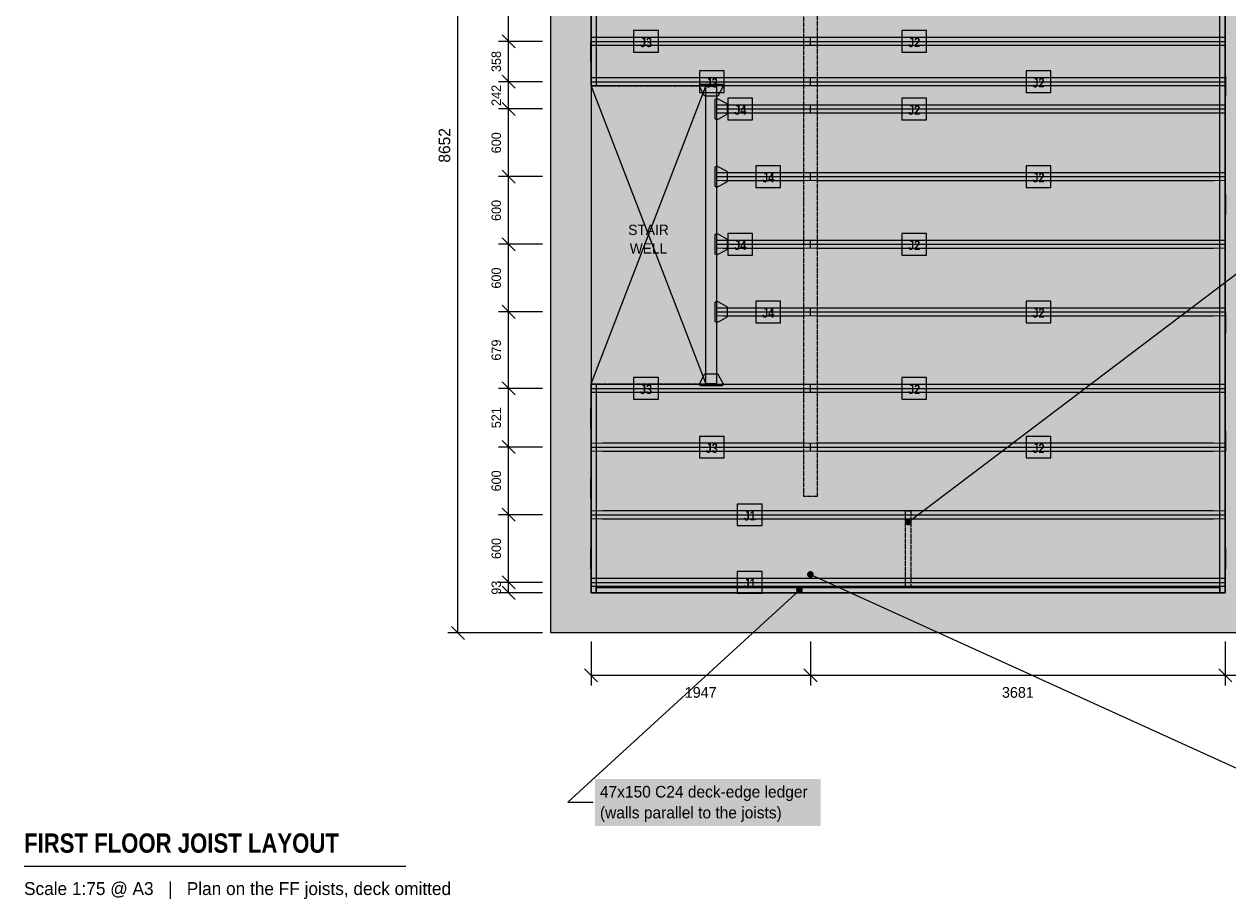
# Model space of a CAD drawing. Header units: millimetres. Extents: x -4674 to 14541, y -2369 to 10206.
# Tile 1 of 3: x -4674 to 6007, y -2369 to 5402. Entities that reach past the tile are written whole.
import ezdxf
from ezdxf.enums import TextEntityAlignment as Align

# ---------------------------------------------------------------- set-up
doc = ezdxf.new("R2010")
doc.units = ezdxf.units.MM
doc.linetypes.add('DASHED', pattern=[1.524, 1.27, -0.254])
for name, color, linetype in [('FILL-C_595961', 7, 'Continuous'), ('FILL-C_735940', 7, 'Continuous'), ('FILL-C_B27326', 7, 'Continuous'), ('FILL-EPS', 7, 'Continuous'), ('FILL-LIGHT', 7, 'Continuous'), ('FILL-RED', 7, 'Continuous'), ('FILL-TIMBER', 7, 'Continuous'), ('FILL-WHITE', 7, 'Continuous'), ('LINE-C_735940', 7, 'Continuous'), ('LINE-C_735940-DASH', 7, 'DASHED'), ('LINE-C_B27326', 7, 'Continuous'), ('LINE-GREY', 7, 'Continuous'), ('LINE-INK', 7, 'Continuous'), ('LINE-RED', 7, 'Continuous'), ('LINE-RED-DASH', 7, 'DASHED'), ('LINE-STEEL_GREY', 7, 'Continuous'), ('LINE-STEEL_GREY-DASH', 7, 'DASHED'), ('LINE-TLS_BLUE', 7, 'Continuous'), ('TEXT-C_B27326', 7, 'Continuous'), ('TEXT-INK', 7, 'Continuous'), ('TEXT-STEEL_GREY', 7, 'Continuous'), ('TEXT-TLS_BLUE', 7, 'Continuous')]:
    doc.layers.add(name, color=color, linetype=linetype)
doc.styles.add('OpenSansCondensed-Bold', font='OpenSansCondensed-Bold.ttf')

msp = doc.modelspace()

# ---------------------------------------------------------------- hatches: boundary and pattern name
at = {"layer": 'FILL-C_595961', "true_color": 0x595961}
h = msp.add_hatch(color=251, dxfattribs=at)
h.dxf.hatch_style = 1
h.paths.add_polyline_path([(1374, 4762), (1373, 4762), (1371, 4762), (1370, 4763), (1368, 4763), (1367, 4764), (1366, 4765), (1364, 4765), (1363, 4766), (1362, 4767), (1362, 4769), (1361, 4770), (1321, 4845), (1320, 4846), (1320, 4848), (1319, 4849), (1319, 4851), (1319, 4852), (1319, 4854), (1319, 4855), (1319, 4857), (1320, 4858), (1320, 4860), (1321, 4861), (1322, 4862), (1322, 4864), (1323, 4865), (1324, 4866), (1326, 4866), (1327, 4867), (1328, 4868), (1330, 4868), (1331, 4869), (1333, 4869), (1334, 4869), (1512, 4869), (1513, 4869), (1515, 4869), (1516, 4868), (1518, 4868), (1519, 4867), (1520, 4866), (1522, 4866), (1523, 4865), (1524, 4864), (1524, 4862), (1525, 4861), (1526, 4860), (1526, 4858), (1527, 4857), (1527, 4855), (1527, 4854), (1527, 4852), (1527, 4851), (1527, 4849), (1526, 4848), (1526, 4846), (1525, 4845), (1485, 4770), (1484, 4769), (1484, 4767), (1483, 4766), (1482, 4765), (1480, 4765), (1479, 4764), (1478, 4763), (1476, 4763), (1475, 4762), (1473, 4762), (1472, 4762)])
h = msp.add_hatch(color=251, dxfattribs=at)
h.dxf.hatch_style = 1
h.paths.add_polyline_path([(1471, 4556), (1470, 4556), (1468, 4556), (1467, 4556), (1465, 4557), (1464, 4557), (1463, 4558), (1461, 4559), (1460, 4560), (1459, 4561), (1459, 4562), (1458, 4564), (1457, 4565), (1457, 4566), (1456, 4568), (1456, 4569), (1456, 4571), (1456, 4727), (1456, 4728), (1456, 4730), (1457, 4731), (1457, 4732), (1458, 4734), (1459, 4735), (1459, 4736), (1460, 4737), (1461, 4738), (1463, 4739), (1464, 4740), (1465, 4740), (1467, 4741), (1468, 4741), (1470, 4742), (1471, 4742), (1473, 4742), (1474, 4742), (1476, 4741), (1477, 4741), (1479, 4740), (1480, 4740), (1555, 4700), (1556, 4699), (1558, 4698), (1559, 4697), (1560, 4696), (1560, 4695), (1561, 4694), (1562, 4692), (1562, 4691), (1563, 4690), (1563, 4688), (1563, 4687), (1563, 4611), (1563, 4609), (1563, 4608), (1562, 4606), (1562, 4605), (1561, 4604), (1560, 4602), (1560, 4601), (1559, 4600), (1558, 4599), (1556, 4598), (1555, 4597), (1480, 4557), (1479, 4557), (1477, 4556), (1476, 4556), (1474, 4556), (1473, 4556)])
h = msp.add_hatch(color=251, dxfattribs=at)
h.dxf.hatch_style = 1
h.paths.add_polyline_path([(1471, 3956), (1470, 3956), (1468, 3956), (1467, 3956), (1465, 3957), (1464, 3957), (1463, 3958), (1461, 3959), (1460, 3960), (1459, 3961), (1459, 3962), (1458, 3964), (1457, 3965), (1457, 3966), (1456, 3968), (1456, 3969), (1456, 3971), (1456, 4127), (1456, 4128), (1456, 4130), (1457, 4131), (1457, 4132), (1458, 4134), (1459, 4135), (1459, 4136), (1460, 4137), (1461, 4138), (1463, 4139), (1464, 4140), (1465, 4140), (1467, 4141), (1468, 4141), (1470, 4142), (1471, 4142), (1473, 4142), (1474, 4142), (1476, 4141), (1477, 4141), (1479, 4140), (1480, 4140), (1555, 4100), (1556, 4099), (1558, 4098), (1559, 4097), (1560, 4096), (1560, 4095), (1561, 4094), (1562, 4092), (1562, 4091), (1563, 4090), (1563, 4088), (1563, 4087), (1563, 4011), (1563, 4009), (1563, 4008), (1562, 4006), (1562, 4005), (1561, 4004), (1560, 4002), (1560, 4001), (1559, 4000), (1558, 3999), (1556, 3998), (1555, 3997), (1480, 3957), (1479, 3957), (1477, 3956), (1476, 3956), (1474, 3956), (1473, 3956)])
h = msp.add_hatch(color=251, dxfattribs=at)
h.dxf.hatch_style = 1
h.paths.add_polyline_path([(1471, 3356), (1470, 3356), (1468, 3356), (1467, 3356), (1465, 3357), (1464, 3357), (1463, 3358), (1461, 3359), (1460, 3360), (1459, 3361), (1459, 3362), (1458, 3364), (1457, 3365), (1457, 3366), (1456, 3368), (1456, 3369), (1456, 3371), (1456, 3527), (1456, 3528), (1456, 3530), (1457, 3531), (1457, 3532), (1458, 3534), (1459, 3535), (1459, 3536), (1460, 3537), (1461, 3538), (1463, 3539), (1464, 3540), (1465, 3540), (1467, 3541), (1468, 3541), (1470, 3542), (1471, 3542), (1473, 3542), (1474, 3542), (1476, 3541), (1477, 3541), (1479, 3540), (1480, 3540), (1555, 3500), (1556, 3499), (1558, 3498), (1559, 3497), (1560, 3496), (1560, 3495), (1561, 3494), (1562, 3492), (1562, 3491), (1563, 3490), (1563, 3488), (1563, 3487), (1563, 3411), (1563, 3409), (1563, 3408), (1562, 3406), (1562, 3405), (1561, 3404), (1560, 3402), (1560, 3401), (1559, 3400), (1558, 3399), (1556, 3398), (1555, 3397), (1480, 3357), (1479, 3357), (1477, 3356), (1476, 3356), (1474, 3356), (1473, 3356)])
h = msp.add_hatch(color=251, dxfattribs=at)
h.dxf.hatch_style = 1
h.paths.add_polyline_path([(1471, 2756), (1470, 2756), (1468, 2756), (1467, 2756), (1465, 2757), (1464, 2757), (1463, 2758), (1461, 2759), (1460, 2760), (1459, 2761), (1459, 2762), (1458, 2764), (1457, 2765), (1457, 2766), (1456, 2768), (1456, 2769), (1456, 2771), (1456, 2927), (1456, 2928), (1456, 2930), (1457, 2931), (1457, 2932), (1458, 2934), (1459, 2935), (1459, 2936), (1460, 2937), (1461, 2938), (1463, 2939), (1464, 2940), (1465, 2940), (1467, 2941), (1468, 2941), (1470, 2942), (1471, 2942), (1473, 2942), (1474, 2942), (1476, 2941), (1477, 2941), (1479, 2940), (1480, 2940), (1555, 2900), (1556, 2899), (1558, 2898), (1559, 2897), (1560, 2896), (1560, 2895), (1561, 2894), (1562, 2892), (1562, 2891), (1563, 2890), (1563, 2888), (1563, 2887), (1563, 2811), (1563, 2809), (1563, 2808), (1562, 2806), (1562, 2805), (1561, 2804), (1560, 2802), (1560, 2801), (1559, 2800), (1558, 2799), (1556, 2798), (1555, 2797), (1480, 2757), (1479, 2757), (1477, 2756), (1476, 2756), (1474, 2756), (1473, 2756)])
h = msp.add_hatch(color=251, dxfattribs=at)
h.dxf.hatch_style = 1
h.paths.add_polyline_path([(1334, 2192), (1333, 2192), (1331, 2193), (1330, 2193), (1328, 2194), (1327, 2194), (1326, 2195), (1324, 2196), (1323, 2197), (1322, 2198), (1322, 2199), (1321, 2200), (1320, 2202), (1320, 2203), (1319, 2204), (1319, 2206), (1319, 2207), (1319, 2209), (1319, 2211), (1319, 2212), (1320, 2214), (1320, 2215), (1321, 2216), (1361, 2291), (1362, 2293), (1362, 2294), (1363, 2295), (1364, 2296), (1366, 2297), (1367, 2298), (1368, 2298), (1370, 2299), (1371, 2299), (1373, 2299), (1374, 2299), (1472, 2299), (1473, 2299), (1475, 2299), (1476, 2299), (1478, 2298), (1479, 2298), (1480, 2297), (1482, 2296), (1483, 2295), (1484, 2294), (1484, 2293), (1485, 2291), (1525, 2216), (1526, 2215), (1526, 2214), (1527, 2212), (1527, 2211), (1527, 2209), (1527, 2207), (1527, 2206), (1527, 2204), (1526, 2203), (1526, 2202), (1525, 2200), (1524, 2199), (1524, 2198), (1523, 2197), (1522, 2196), (1520, 2195), (1519, 2194), (1518, 2194), (1516, 2193), (1515, 2193), (1513, 2192), (1512, 2192)])
at = {"layer": 'FILL-C_735940', "true_color": 0x735940}
h = msp.add_hatch(color=37, dxfattribs=at)
h.dxf.hatch_style = 1
h.paths.add_polyline_path([(2332, 519), (2331, 527), (2328, 534), (2324, 540), (2318, 545), (2310, 548), (2302, 549), (2295, 548), (2288, 545), (2281, 540), (2277, 534), (2274, 527), (2272, 519), (2274, 511), (2277, 504), (2281, 498), (2288, 493), (2295, 490), (2302, 489), (2310, 490), (2318, 493), (2324, 498), (2328, 504), (2331, 511)])
at = {"layer": 'FILL-C_B27326', "true_color": 0xb27326}
h = msp.add_hatch(color=35, dxfattribs=at)
h.dxf.hatch_style = 1
h.paths.add_polyline_path([(1376, 2209), (1376, 4852), (1470, 4852), (1470, 2209)])
h = msp.add_hatch(color=35, dxfattribs=at)
h.dxf.hatch_style = 1
h.paths.add_polyline_path([(2235, 380), (2234, 388), (2231, 395), (2227, 401), (2220, 406), (2213, 409), (2205, 410), (2198, 409), (2190, 406), (2184, 401), (2179, 395), (2176, 388), (2175, 380), (2176, 372), (2179, 365), (2184, 359), (2190, 354), (2198, 351), (2205, 350), (2213, 351), (2220, 354), (2227, 359), (2231, 365), (2234, 372)])
at = {"layer": 'FILL-EPS', "true_color": 0xd9e8f7}
h = msp.add_hatch(color=254, dxfattribs=at)
h.dxf.hatch_style = 1
h.paths.add_polyline_path([(459, 5211), (359, 5213), (359, 5285), (459, 5286), (2247, 5286), (2301, 5285), (2301, 5213), (2247, 5211)])
h = msp.add_hatch(color=254, dxfattribs=at)
h.dxf.hatch_style = 1
h.paths.add_polyline_path([(2356, 5211), (2304, 5213), (2304, 5285), (2356, 5286), (5881, 5286), (5980, 5285), (5980, 5213), (5881, 5211)])
h = msp.add_hatch(color=254, dxfattribs=at)
h.dxf.hatch_style = 1
h.paths.add_polyline_path([(459, 4854), (359, 4855), (359, 4927), (459, 4928), (2247, 4928), (2301, 4927), (2301, 4855), (2247, 4854)])
h = msp.add_hatch(color=254, dxfattribs=at)
h.dxf.hatch_style = 1
h.paths.add_polyline_path([(2356, 4854), (2304, 4855), (2304, 4927), (2356, 4928), (5881, 4928), (5980, 4927), (5980, 4855), (5881, 4854)])
h = msp.add_hatch(color=254, dxfattribs=at)
h.dxf.hatch_style = 1
h.paths.add_polyline_path([(1526, 4611), (1473, 4613), (1473, 4685), (1526, 4686), (2249, 4686), (2301, 4685), (2301, 4613), (2249, 4611)])
h = msp.add_hatch(color=254, dxfattribs=at)
h.dxf.hatch_style = 1
h.paths.add_polyline_path([(2356, 4611), (2304, 4613), (2304, 4685), (2356, 4686), (5881, 4686), (5980, 4685), (5980, 4613), (5881, 4611)])
h = msp.add_hatch(color=254, dxfattribs=at)
h.dxf.hatch_style = 1
h.paths.add_polyline_path([(1526, 4011), (1473, 4013), (1473, 4085), (1526, 4086), (2249, 4086), (2301, 4085), (2301, 4013), (2249, 4011)])
h = msp.add_hatch(color=254, dxfattribs=at)
h.dxf.hatch_style = 1
h.paths.add_polyline_path([(2356, 4011), (2304, 4013), (2304, 4085), (2356, 4086), (5881, 4086), (5980, 4085), (5980, 4013), (5881, 4011)])
h = msp.add_hatch(color=254, dxfattribs=at)
h.dxf.hatch_style = 1
h.paths.add_polyline_path([(1526, 3411), (1473, 3413), (1473, 3485), (1526, 3486), (2249, 3486), (2301, 3485), (2301, 3413), (2249, 3411)])
h = msp.add_hatch(color=254, dxfattribs=at)
h.dxf.hatch_style = 1
h.paths.add_polyline_path([(2356, 3411), (2304, 3413), (2304, 3485), (2356, 3486), (5881, 3486), (5980, 3485), (5980, 3413), (5881, 3411)])
h = msp.add_hatch(color=254, dxfattribs=at)
h.dxf.hatch_style = 1
h.paths.add_polyline_path([(1526, 2811), (1473, 2813), (1473, 2885), (1526, 2886), (2249, 2886), (2301, 2885), (2301, 2813), (2249, 2811)])
h = msp.add_hatch(color=254, dxfattribs=at)
h.dxf.hatch_style = 1
h.paths.add_polyline_path([(2356, 2811), (2304, 2813), (2304, 2885), (2356, 2886), (5881, 2886), (5980, 2885), (5980, 2813), (5881, 2811)])
h = msp.add_hatch(color=254, dxfattribs=at)
h.dxf.hatch_style = 1
h.paths.add_polyline_path([(459, 2133), (359, 2134), (359, 2206), (459, 2208), (2247, 2208), (2301, 2206), (2301, 2134), (2247, 2133)])
h = msp.add_hatch(color=254, dxfattribs=at)
h.dxf.hatch_style = 1
h.paths.add_polyline_path([(2356, 2133), (2304, 2134), (2304, 2206), (2356, 2208), (5881, 2208), (5980, 2206), (5980, 2134), (5881, 2133)])
h = msp.add_hatch(color=254, dxfattribs=at)
h.dxf.hatch_style = 1
h.paths.add_polyline_path([(459, 1611), (359, 1613), (359, 1685), (459, 1686), (2247, 1686), (2301, 1685), (2301, 1613), (2247, 1611)])
h = msp.add_hatch(color=254, dxfattribs=at)
h.dxf.hatch_style = 1
h.paths.add_polyline_path([(2356, 1611), (2304, 1613), (2304, 1685), (2356, 1686), (5881, 1686), (5980, 1685), (5980, 1613), (5881, 1611)])
h = msp.add_hatch(color=254, dxfattribs=at)
h.dxf.hatch_style = 1
h.paths.add_polyline_path([(457, 1011), (359, 1013), (359, 1085), (457, 1086), (5882, 1086), (5980, 1085), (5980, 1013), (5882, 1011)])
h = msp.add_hatch(color=254, dxfattribs=at)
h.dxf.hatch_style = 1
h.paths.add_polyline_path([(457, 411), (359, 413), (359, 485), (457, 486), (5882, 486), (5980, 485), (5980, 413), (5882, 411)])
at = {"layer": 'FILL-LIGHT', "true_color": 0xdedee0}
h = msp.add_hatch(color=254, dxfattribs=at)
h.dxf.hatch_style = 1
h.paths.add_polyline_path([(0, 0), (0, 0), (0, 8652), (0, 8652), (0, 8652), (12252, 8652), (12252, 8652), (12252, 8652), (12252, 0), (12252, 0), (12252, 0), (0, 0)])
h.paths.add_polyline_path([(6269, 356), (6269, 356), (6269, 356), (6269, 356), (6269, 356), (6269, 356), (6269, 356), (6269, 356), (6269, 356), (6269, 356), (6269, 356), (6269, 356), (6269, 356), (6269, 356), (6269, 356), (6269, 356), (6269, 356), (11896, 356), (11897, 356), (11897, 356), (11897, 356), (11897, 356), (11897, 356), (11897, 356), (11897, 356), (11897, 356), (11897, 356), (11897, 356), (11897, 356), (11897, 356), (11897, 356), (11897, 356), (11897, 356), (11897, 356), (11897, 8297), (11897, 8297), (11897, 8297), (11897, 8297), (11897, 8297), (11897, 8297), (11897, 8297), (11897, 8297), (11897, 8297), (11897, 8297), (11897, 8297), (11897, 8297), (11897, 8297), (11897, 8297), (11897, 8297), (11897, 8297), (11896, 8297), (6269, 8297), (6269, 8297), (6269, 8297), (6269, 8297), (6269, 8297), (6269, 8297), (6269, 8297), (6269, 8297), (6269, 8297), (6269, 8297), (6269, 8297), (6269, 8297), (6269, 8297), (6269, 8297), (6269, 8297), (6269, 8297), (6269, 8297)], flags=0)
h.paths.add_polyline_path([(5983, 356), (5983, 356), (5983, 356), (5983, 356), (5983, 356), (5983, 356), (5983, 356), (5983, 356), (5983, 356), (5983, 356), (5983, 356), (5983, 356), (5983, 356), (5983, 356), (5983, 356), (5983, 356), (5983, 356), (5983, 8297), (5983, 8297), (5983, 8297), (5983, 8297), (5983, 8297), (5983, 8297), (5983, 8297), (5983, 8297), (5983, 8297), (5983, 8297), (5983, 8297), (5983, 8297), (5983, 8297), (5983, 8297), (5983, 8297), (5983, 8297), (5983, 8297), (356, 8297), (356, 8297), (356, 8297), (356, 8297), (356, 8297), (356, 8297), (356, 8297), (356, 8297), (356, 8297), (356, 8297), (356, 8297), (356, 8297), (356, 8297), (356, 8297), (356, 8297), (356, 8297), (356, 8297), (356, 356), (356, 356), (356, 356), (356, 356), (356, 356), (356, 356), (356, 356), (356, 356), (356, 356), (356, 356), (356, 356), (356, 356), (356, 356), (356, 356), (356, 356), (356, 356), (356, 356)], flags=0)
at = {"layer": 'FILL-RED', "true_color": 0xd11a1f}
h = msp.add_hatch(color=242, dxfattribs=at)
h.dxf.hatch_style = 1
h.paths.add_polyline_path([(3200, 984), (3198, 992), (3195, 999), (3191, 1005), (3184, 1010), (3177, 1013), (3170, 1014), (3162, 1013), (3155, 1010), (3148, 1005), (3144, 999), (3141, 992), (3140, 984), (3141, 976), (3144, 969), (3148, 963), (3155, 958), (3162, 955), (3170, 954), (3177, 955), (3184, 958), (3191, 963), (3195, 969), (3198, 976)])
at = {"layer": 'FILL-TIMBER', "true_color": 0xedcc99}
h = msp.add_hatch(color=31, dxfattribs=at)
h.dxf.hatch_style = 1
h.paths.add_polyline_path([(356, 4855), (356, 8297), (403, 8297), (403, 4855)])
at = {"layer": 'FILL-TIMBER', "true_color": 0xe6dbcc}
h = msp.add_hatch(color=254, dxfattribs=at)
h.dxf.hatch_style = 1
h.paths.add_polyline_path([(2362, 8296), (2362, 1210), (2243, 1210), (2243, 8296)])
at = {"layer": 'FILL-TIMBER', "true_color": 0xedcc99}
h = msp.add_hatch(color=31, dxfattribs=at)
h.dxf.hatch_style = 1
h.paths.add_polyline_path([(5936, 356), (5936, 8297), (5983, 8297), (5983, 356)])
h = msp.add_hatch(color=31, dxfattribs=at)
h.dxf.hatch_style = 1
h.paths.add_polyline_path([(354, 5066), (354, 5244), (356, 5244), (356, 5066)])
h = msp.add_hatch(color=31, dxfattribs=at)
h.dxf.hatch_style = 1
h.paths.add_polyline_path([(5983, 4762), (5983, 4940), (5985, 4940), (5985, 4762)])
h = msp.add_hatch(color=31, dxfattribs=at)
h.dxf.hatch_style = 1
h.paths.add_polyline_path([(5983, 3713), (5983, 3891), (5985, 3891), (5985, 3713)])
h = msp.add_hatch(color=31, dxfattribs=at)
h.dxf.hatch_style = 1
h.paths.add_polyline_path([(5983, 2664), (5983, 2842), (5985, 2842), (5985, 2664)])
h = msp.add_hatch(color=31, dxfattribs=at)
h.dxf.hatch_style = 1
h.paths.add_polyline_path([(356, 356), (356, 2206), (403, 2206), (403, 356)])
h = msp.add_hatch(color=31, dxfattribs=at)
h.dxf.hatch_style = 1
h.paths.add_polyline_path([(354, 1817), (354, 1995), (356, 1995), (356, 1817)])
h = msp.add_hatch(color=31, dxfattribs=at)
h.dxf.hatch_style = 1
h.paths.add_polyline_path([(5983, 1615), (5983, 1793), (5985, 1793), (5985, 1615)])
h = msp.add_hatch(color=31, dxfattribs=at)
h.dxf.hatch_style = 1
h.paths.add_polyline_path([(354, 1192), (354, 1370), (356, 1370), (356, 1192)])
h = msp.add_hatch(color=31, dxfattribs=at)
h.dxf.hatch_style = 1
h.paths.add_polyline_path([(354, 567), (354, 745), (356, 745), (356, 567)])
h = msp.add_hatch(color=31, dxfattribs=at)
h.dxf.hatch_style = 1
h.paths.add_polyline_path([(5983, 567), (5983, 745), (5985, 745), (5985, 567)])
h = msp.add_hatch(color=31, dxfattribs=at)
h.dxf.hatch_style = 1
h.paths.add_polyline_path([(403, 356), (403, 403), (5936, 403), (5936, 356)])
h = msp.add_hatch(color=31, dxfattribs=at)
h.dxf.hatch_style = 1
h.paths.add_polyline_path([(614, 354), (614, 356), (792, 356), (792, 354)])
h = msp.add_hatch(color=31, dxfattribs=at)
h.dxf.hatch_style = 1
h.paths.add_polyline_path([(1600, 354), (1600, 356), (1778, 356), (1778, 354)])
h = msp.add_hatch(color=31, dxfattribs=at)
h.dxf.hatch_style = 1
h.paths.add_polyline_path([(2587, 354), (2587, 356), (2765, 356), (2765, 354)])
h = msp.add_hatch(color=31, dxfattribs=at)
h.dxf.hatch_style = 1
h.paths.add_polyline_path([(3574, 354), (3574, 356), (3752, 356), (3752, 354)])
h = msp.add_hatch(color=31, dxfattribs=at)
h.dxf.hatch_style = 1
h.paths.add_polyline_path([(4561, 354), (4561, 356), (4739, 356), (4739, 354)])
h = msp.add_hatch(color=31, dxfattribs=at)
h.dxf.hatch_style = 1
h.paths.add_polyline_path([(5547, 354), (5547, 356), (5725, 356), (5725, 354)])
at = {"layer": 'FILL-WHITE', "true_color": 0xffffff}
h = msp.add_hatch(color=7, dxfattribs=at)
h.dxf.hatch_style = 1
h.paths.add_polyline_path([(734, 5153), (954, 5153), (954, 5344), (734, 5344)])
h = msp.add_hatch(color=7, dxfattribs=at)
h.dxf.hatch_style = 1
h.paths.add_polyline_path([(3113, 5153), (3333, 5153), (3333, 5344), (3113, 5344)])
h = msp.add_hatch(color=7, dxfattribs=at)
h.dxf.hatch_style = 1
h.paths.add_polyline_path([(1317, 4795), (1537, 4795), (1537, 4987), (1317, 4987)])
h = msp.add_hatch(color=7, dxfattribs=at)
h.dxf.hatch_style = 1
h.paths.add_polyline_path([(4216, 4795), (4436, 4795), (4436, 4987), (4216, 4987)])
h = msp.add_hatch(color=7, dxfattribs=at)
h.dxf.hatch_style = 1
h.paths.add_polyline_path([(1570, 4553), (1790, 4553), (1790, 4744), (1570, 4744)])
h = msp.add_hatch(color=7, dxfattribs=at)
h.dxf.hatch_style = 1
h.paths.add_polyline_path([(3113, 4553), (3333, 4553), (3333, 4744), (3113, 4744)])
h = msp.add_hatch(color=7, dxfattribs=at)
h.dxf.hatch_style = 1
h.paths.add_polyline_path([(1819, 3953), (2038, 3953), (2038, 4144), (1819, 4144)])
h = msp.add_hatch(color=7, dxfattribs=at)
h.dxf.hatch_style = 1
h.paths.add_polyline_path([(4216, 3953), (4436, 3953), (4436, 4144), (4216, 4144)])
h = msp.add_hatch(color=7, dxfattribs=at)
h.dxf.hatch_style = 1
h.paths.add_polyline_path([(634, 3298), (1098, 3298), (1098, 3673), (634, 3673)])
h = msp.add_hatch(color=7, dxfattribs=at)
h.dxf.hatch_style = 1
h.paths.add_polyline_path([(1570, 3353), (1790, 3353), (1790, 3544), (1570, 3544)])
h = msp.add_hatch(color=7, dxfattribs=at)
h.dxf.hatch_style = 1
h.paths.add_polyline_path([(3113, 3353), (3333, 3353), (3333, 3544), (3113, 3544)])
h = msp.add_hatch(color=7, dxfattribs=at)
h.dxf.hatch_style = 1
h.paths.add_polyline_path([(1819, 2753), (2038, 2753), (2038, 2944), (1819, 2944)])
h = msp.add_hatch(color=7, dxfattribs=at)
h.dxf.hatch_style = 1
h.paths.add_polyline_path([(4216, 2753), (4436, 2753), (4436, 2944), (4216, 2944)])
h = msp.add_hatch(color=7, dxfattribs=at)
h.dxf.hatch_style = 1
h.paths.add_polyline_path([(734, 2075), (954, 2075), (954, 2266), (734, 2266)])
h = msp.add_hatch(color=7, dxfattribs=at)
h.dxf.hatch_style = 1
h.paths.add_polyline_path([(3113, 2075), (3333, 2075), (3333, 2266), (3113, 2266)])
h = msp.add_hatch(color=7, dxfattribs=at)
h.dxf.hatch_style = 1
h.paths.add_polyline_path([(1317, 1553), (1537, 1553), (1537, 1744), (1317, 1744)])
h = msp.add_hatch(color=7, dxfattribs=at)
h.dxf.hatch_style = 1
h.paths.add_polyline_path([(4216, 1553), (4436, 1553), (4436, 1744), (4216, 1744)])
h = msp.add_hatch(color=7, dxfattribs=at)
h.dxf.hatch_style = 1
h.paths.add_polyline_path([(1654, 953), (1874, 953), (1874, 1144), (1654, 1144)])
h = msp.add_hatch(color=7, dxfattribs=at)
h.dxf.hatch_style = 1
h.paths.add_polyline_path([(1654, 353), (1874, 353), (1874, 544), (1654, 544)])
h = msp.add_hatch(color=7, dxfattribs=at)
h.dxf.hatch_style = 1
h.paths.add_polyline_path([(390, -1713), (2394, -1713), (2394, -1296), (390, -1296)])

# ---------------------------------------------------------------- linework, layer by layer
at = {"layer": 'LINE-C_735940', "lineweight": 5}
msp.add_line((2302, 519), (6739, -1500), dxfattribs=at)
at = {"layer": 'LINE-C_735940-DASH', "lineweight": 5}
msp.add_lwpolyline([(2362, 8296), (2362, 1210), (2243, 1210), (2243, 8296)], close=True, dxfattribs=at)
at = {"layer": 'LINE-C_B27326', "lineweight": 5}
for p, q in [((2205, 380), (150, -1500)), ((150, -1500), (375, -1500))]:
    msp.add_line(p, q, dxfattribs=at)
for points in [[(356, 4855), (356, 8297), (403, 8297), (403, 4855)], [(5936, 356), (5936, 8297), (5983, 8297), (5983, 356)], [(354, 5066), (354, 5244), (356, 5244), (356, 5066)], [(5983, 4762), (5983, 4940), (5985, 4940), (5985, 4762)], [(1376, 2209), (1376, 4852), (1470, 4852), (1470, 2209)], [(5983, 3713), (5983, 3891), (5985, 3891), (5985, 3713)], [(5983, 2664), (5983, 2842), (5985, 2842), (5985, 2664)], [(356, 356), (356, 2206), (403, 2206), (403, 356)], [(354, 1817), (354, 1995), (356, 1995), (356, 1817)], [(5983, 1615), (5983, 1793), (5985, 1793), (5985, 1615)], [(354, 1192), (354, 1370), (356, 1370), (356, 1192)], [(354, 567), (354, 745), (356, 745), (356, 567)], [(5983, 567), (5983, 745), (5985, 745), (5985, 567)], [(403, 356), (403, 403), (5936, 403), (5936, 356)], [(614, 354), (614, 356), (792, 356), (792, 354)], [(1600, 354), (1600, 356), (1778, 356), (1778, 354)], [(2587, 354), (2587, 356), (2765, 356), (2765, 354)], [(3574, 354), (3574, 356), (3752, 356), (3752, 354)], [(4561, 354), (4561, 356), (4739, 356), (4739, 354)], [(5547, 354), (5547, 356), (5725, 356), (5725, 354)]]:
    msp.add_lwpolyline(points, close=True, dxfattribs=at)
at = {"layer": 'LINE-GREY', "lineweight": 5}
msp.add_lwpolyline([(0, 0), (0, 0), (0, 8652), (0, 8652), (0, 8652), (12252, 8652), (12252, 8652), (12252, 8652), (12252, 0), (12252, 0), (12252, 0), (0, 0)], close=True, dxfattribs=at)
msp.add_lwpolyline([(356, 8297), (356, 356), (356, 356), (356, 356), (356, 356), (356, 356), (356, 356), (356, 356), (356, 356), (356, 356), (356, 356), (356, 356), (356, 356), (356, 356), (356, 356), (356, 356), (356, 356), (356, 356), (5983, 356), (5983, 356), (5983, 356), (5983, 356), (5983, 356), (5983, 356), (5983, 356), (5983, 356), (5983, 356), (5983, 356), (5983, 356), (5983, 356), (5983, 356), (5983, 356), (5983, 356), (5983, 356), (5983, 356), (5983, 8297)], dxfattribs=at)
at = {"layer": 'LINE-INK', "lineweight": 5}
for p, q in [((-825, 0), (-825, 8652)), ((-375, 356), (-375, 8297)), ((-75, 5249), (-465, 5249)), ((-317, 5191), (-433, 5307)), ((-317, 4833), (-433, 4949)), ((-75, 4891), (-465, 4891)), ((-317, 4591), (-433, 4707)), ((-75, 4649), (-465, 4649)), ((-317, 3991), (-433, 4107)), ((-75, 4049), (-465, 4049)), ((-75, 3449), (-465, 3449)), ((-317, 3391), (-433, 3507)), ((-317, 2791), (-433, 2907)), ((-75, 2849), (-465, 2849)), ((-75, 2170), (-465, 2170)), ((-317, 2112), (-433, 2228)), ((-75, 1649), (-465, 1649)), ((-317, 1591), (-433, 1707)), ((-317, 991), (-433, 1107)), ((-75, 1049), (-465, 1049)), ((-75, 449), (-465, 449)), ((-317, 391), (-433, 507)), ((-75, 356), (-465, 356)), ((-317, 297), (-433, 414)), ((-75, 0), (-915, 0)), ((-767, -58), (-883, 58)), ((356, -75), (356, -465)), ((2302, -75), (2302, -465)), ((5983, -75), (5983, -465)), ((297, -317), (414, -433)), ((2244, -317), (2361, -433)), ((5925, -317), (6042, -433)), ((356, -375), (11897, -375)), ((-4674, -2070), (-1287, -2070))]:
    msp.add_line(p, q, dxfattribs=at)
for points in [[(1374, 4762), (1373, 4762), (1371, 4762), (1370, 4763), (1368, 4763), (1367, 4764), (1366, 4765), (1364, 4765), (1363, 4766), (1362, 4767), (1362, 4769), (1361, 4770), (1321, 4845), (1320, 4846), (1320, 4848), (1319, 4849), (1319, 4851), (1319, 4852), (1319, 4854), (1319, 4855), (1319, 4857), (1320, 4858), (1320, 4860), (1321, 4861), (1322, 4862), (1322, 4864), (1323, 4865), (1324, 4866), (1326, 4866), (1327, 4867), (1328, 4868), (1330, 4868), (1331, 4869), (1333, 4869), (1334, 4869), (1512, 4869), (1513, 4869), (1515, 4869), (1516, 4868), (1518, 4868), (1519, 4867), (1520, 4866), (1522, 4866), (1523, 4865), (1524, 4864), (1524, 4862), (1525, 4861), (1526, 4860), (1526, 4858), (1527, 4857), (1527, 4855), (1527, 4854), (1527, 4852), (1527, 4851), (1527, 4849), (1526, 4848), (1526, 4846), (1525, 4845), (1485, 4770), (1484, 4769), (1484, 4767), (1483, 4766), (1482, 4765), (1480, 4765), (1479, 4764), (1478, 4763), (1476, 4763), (1475, 4762), (1473, 4762), (1472, 4762)], [(1471, 4556), (1470, 4556), (1468, 4556), (1467, 4556), (1465, 4557), (1464, 4557), (1463, 4558), (1461, 4559), (1460, 4560), (1459, 4561), (1459, 4562), (1458, 4564), (1457, 4565), (1457, 4566), (1456, 4568), (1456, 4569), (1456, 4571), (1456, 4727), (1456, 4728), (1456, 4730), (1457, 4731), (1457, 4732), (1458, 4734), (1459, 4735), (1459, 4736), (1460, 4737), (1461, 4738), (1463, 4739), (1464, 4740), (1465, 4740), (1467, 4741), (1468, 4741), (1470, 4742), (1471, 4742), (1473, 4742), (1474, 4742), (1476, 4741), (1477, 4741), (1479, 4740), (1480, 4740), (1555, 4700), (1556, 4699), (1558, 4698), (1559, 4697), (1560, 4696), (1560, 4695), (1561, 4694), (1562, 4692), (1562, 4691), (1563, 4690), (1563, 4688), (1563, 4687), (1563, 4611), (1563, 4609), (1563, 4608), (1562, 4606), (1562, 4605), (1561, 4604), (1560, 4602), (1560, 4601), (1559, 4600), (1558, 4599), (1556, 4598), (1555, 4597), (1480, 4557), (1479, 4557), (1477, 4556), (1476, 4556), (1474, 4556), (1473, 4556)], [(1471, 3956), (1470, 3956), (1468, 3956), (1467, 3956), (1465, 3957), (1464, 3957), (1463, 3958), (1461, 3959), (1460, 3960), (1459, 3961), (1459, 3962), (1458, 3964), (1457, 3965), (1457, 3966), (1456, 3968), (1456, 3969), (1456, 3971), (1456, 4127), (1456, 4128), (1456, 4130), (1457, 4131), (1457, 4132), (1458, 4134), (1459, 4135), (1459, 4136), (1460, 4137), (1461, 4138), (1463, 4139), (1464, 4140), (1465, 4140), (1467, 4141), (1468, 4141), (1470, 4142), (1471, 4142), (1473, 4142), (1474, 4142), (1476, 4141), (1477, 4141), (1479, 4140), (1480, 4140), (1555, 4100), (1556, 4099), (1558, 4098), (1559, 4097), (1560, 4096), (1560, 4095), (1561, 4094), (1562, 4092), (1562, 4091), (1563, 4090), (1563, 4088), (1563, 4087), (1563, 4011), (1563, 4009), (1563, 4008), (1562, 4006), (1562, 4005), (1561, 4004), (1560, 4002), (1560, 4001), (1559, 4000), (1558, 3999), (1556, 3998), (1555, 3997), (1480, 3957), (1479, 3957), (1477, 3956), (1476, 3956), (1474, 3956), (1473, 3956)], [(1471, 3356), (1470, 3356), (1468, 3356), (1467, 3356), (1465, 3357), (1464, 3357), (1463, 3358), (1461, 3359), (1460, 3360), (1459, 3361), (1459, 3362), (1458, 3364), (1457, 3365), (1457, 3366), (1456, 3368), (1456, 3369), (1456, 3371), (1456, 3527), (1456, 3528), (1456, 3530), (1457, 3531), (1457, 3532), (1458, 3534), (1459, 3535), (1459, 3536), (1460, 3537), (1461, 3538), (1463, 3539), (1464, 3540), (1465, 3540), (1467, 3541), (1468, 3541), (1470, 3542), (1471, 3542), (1473, 3542), (1474, 3542), (1476, 3541), (1477, 3541), (1479, 3540), (1480, 3540), (1555, 3500), (1556, 3499), (1558, 3498), (1559, 3497), (1560, 3496), (1560, 3495), (1561, 3494), (1562, 3492), (1562, 3491), (1563, 3490), (1563, 3488), (1563, 3487), (1563, 3411), (1563, 3409), (1563, 3408), (1562, 3406), (1562, 3405), (1561, 3404), (1560, 3402), (1560, 3401), (1559, 3400), (1558, 3399), (1556, 3398), (1555, 3397), (1480, 3357), (1479, 3357), (1477, 3356), (1476, 3356), (1474, 3356), (1473, 3356)], [(1471, 2756), (1470, 2756), (1468, 2756), (1467, 2756), (1465, 2757), (1464, 2757), (1463, 2758), (1461, 2759), (1460, 2760), (1459, 2761), (1459, 2762), (1458, 2764), (1457, 2765), (1457, 2766), (1456, 2768), (1456, 2769), (1456, 2771), (1456, 2927), (1456, 2928), (1456, 2930), (1457, 2931), (1457, 2932), (1458, 2934), (1459, 2935), (1459, 2936), (1460, 2937), (1461, 2938), (1463, 2939), (1464, 2940), (1465, 2940), (1467, 2941), (1468, 2941), (1470, 2942), (1471, 2942), (1473, 2942), (1474, 2942), (1476, 2941), (1477, 2941), (1479, 2940), (1480, 2940), (1555, 2900), (1556, 2899), (1558, 2898), (1559, 2897), (1560, 2896), (1560, 2895), (1561, 2894), (1562, 2892), (1562, 2891), (1563, 2890), (1563, 2888), (1563, 2887), (1563, 2811), (1563, 2809), (1563, 2808), (1562, 2806), (1562, 2805), (1561, 2804), (1560, 2802), (1560, 2801), (1559, 2800), (1558, 2799), (1556, 2798), (1555, 2797), (1480, 2757), (1479, 2757), (1477, 2756), (1476, 2756), (1474, 2756), (1473, 2756)], [(1334, 2192), (1333, 2192), (1331, 2193), (1330, 2193), (1328, 2194), (1327, 2194), (1326, 2195), (1324, 2196), (1323, 2197), (1322, 2198), (1322, 2199), (1321, 2200), (1320, 2202), (1320, 2203), (1319, 2204), (1319, 2206), (1319, 2207), (1319, 2209), (1319, 2211), (1319, 2212), (1320, 2214), (1320, 2215), (1321, 2216), (1361, 2291), (1362, 2293), (1362, 2294), (1363, 2295), (1364, 2296), (1366, 2297), (1367, 2298), (1368, 2298), (1370, 2299), (1371, 2299), (1373, 2299), (1374, 2299), (1472, 2299), (1473, 2299), (1475, 2299), (1476, 2299), (1478, 2298), (1479, 2298), (1480, 2297), (1482, 2296), (1483, 2295), (1484, 2294), (1484, 2293), (1485, 2291), (1525, 2216), (1526, 2215), (1526, 2214), (1527, 2212), (1527, 2211), (1527, 2209), (1527, 2207), (1527, 2206), (1527, 2204), (1526, 2203), (1526, 2202), (1525, 2200), (1524, 2199), (1524, 2198), (1523, 2197), (1522, 2196), (1520, 2195), (1519, 2194), (1518, 2194), (1516, 2193), (1515, 2193), (1513, 2192), (1512, 2192)]]:
    msp.add_lwpolyline(points, close=True, dxfattribs=at)
at = {"layer": 'LINE-RED', "lineweight": 5}
msp.add_line((3170, 984), (12702, 8202), dxfattribs=at)
at = {"layer": 'LINE-RED-DASH', "lineweight": 5}
msp.add_lwpolyline([(3146, 413), (3146, 1085), (3193, 1085), (3193, 413)], close=True, dxfattribs=at)
at = {"layer": 'LINE-STEEL_GREY', "lineweight": 5}
for p, q in [((356, 2209), (1376, 4852)), ((356, 4852), (1376, 2209))]:
    msp.add_line(p, q, dxfattribs=at)
at = {"layer": 'LINE-STEEL_GREY-DASH', "lineweight": 5}
msp.add_lwpolyline([(1376, 2209), (1376, 4852), (356, 4852), (356, 2209)], close=True, dxfattribs=at)
at = {"layer": 'LINE-TLS_BLUE', "lineweight": 5}
for p, q in [((359, 5249), (2301, 5249)), ((2304, 5249), (5980, 5249)), ((359, 4891), (2301, 4891)), ((2304, 4891), (5980, 4891)), ((1473, 4649), (2301, 4649)), ((2304, 4649), (5980, 4649)), ((1473, 4049), (2301, 4049)), ((2304, 4049), (5980, 4049)), ((1473, 3449), (2301, 3449)), ((2304, 3449), (5980, 3449)), ((1473, 2849), (2301, 2849)), ((2304, 2849), (5980, 2849)), ((359, 2170), (2301, 2170)), ((2304, 2170), (5980, 2170)), ((359, 1649), (2301, 1649)), ((2304, 1649), (5980, 1649)), ((359, 1049), (5980, 1049)), ((359, 449), (5980, 449))]:
    msp.add_line(p, q, dxfattribs=at)
for points in [[(734, 5153), (954, 5153), (954, 5344), (734, 5344)], [(3113, 5153), (3333, 5153), (3333, 5344), (3113, 5344)], [(459, 5211), (359, 5213), (359, 5285), (459, 5286), (2247, 5286), (2301, 5285), (2301, 5213), (2247, 5211)], [(2356, 5211), (2304, 5213), (2304, 5285), (2356, 5286), (5881, 5286), (5980, 5285), (5980, 5213), (5881, 5211)], [(459, 4854), (359, 4855), (359, 4927), (459, 4928), (2247, 4928), (2301, 4927), (2301, 4855), (2247, 4854)], [(1317, 4795), (1537, 4795), (1537, 4987), (1317, 4987)], [(2356, 4854), (2304, 4855), (2304, 4927), (2356, 4928), (5881, 4928), (5980, 4927), (5980, 4855), (5881, 4854)], [(4216, 4795), (4436, 4795), (4436, 4987), (4216, 4987)], [(1570, 4553), (1790, 4553), (1790, 4744), (1570, 4744)], [(3113, 4553), (3333, 4553), (3333, 4744), (3113, 4744)], [(1526, 4611), (1473, 4613), (1473, 4685), (1526, 4686), (2249, 4686), (2301, 4685), (2301, 4613), (2249, 4611)], [(2356, 4611), (2304, 4613), (2304, 4685), (2356, 4686), (5881, 4686), (5980, 4685), (5980, 4613), (5881, 4611)], [(1526, 4011), (1473, 4013), (1473, 4085), (1526, 4086), (2249, 4086), (2301, 4085), (2301, 4013), (2249, 4011)], [(1819, 3953), (2038, 3953), (2038, 4144), (1819, 4144)], [(2356, 4011), (2304, 4013), (2304, 4085), (2356, 4086), (5881, 4086), (5980, 4085), (5980, 4013), (5881, 4011)], [(4216, 3953), (4436, 3953), (4436, 4144), (4216, 4144)], [(1570, 3353), (1790, 3353), (1790, 3544), (1570, 3544)], [(3113, 3353), (3333, 3353), (3333, 3544), (3113, 3544)], [(1526, 3411), (1473, 3413), (1473, 3485), (1526, 3486), (2249, 3486), (2301, 3485), (2301, 3413), (2249, 3411)], [(2356, 3411), (2304, 3413), (2304, 3485), (2356, 3486), (5881, 3486), (5980, 3485), (5980, 3413), (5881, 3411)], [(1526, 2811), (1473, 2813), (1473, 2885), (1526, 2886), (2249, 2886), (2301, 2885), (2301, 2813), (2249, 2811)], [(1819, 2753), (2038, 2753), (2038, 2944), (1819, 2944)], [(2356, 2811), (2304, 2813), (2304, 2885), (2356, 2886), (5881, 2886), (5980, 2885), (5980, 2813), (5881, 2811)], [(4216, 2753), (4436, 2753), (4436, 2944), (4216, 2944)], [(734, 2075), (954, 2075), (954, 2266), (734, 2266)], [(3113, 2075), (3333, 2075), (3333, 2266), (3113, 2266)], [(459, 2133), (359, 2134), (359, 2206), (459, 2208), (2247, 2208), (2301, 2206), (2301, 2134), (2247, 2133)], [(2356, 2133), (2304, 2134), (2304, 2206), (2356, 2208), (5881, 2208), (5980, 2206), (5980, 2134), (5881, 2133)], [(1317, 1553), (1537, 1553), (1537, 1744), (1317, 1744)], [(4216, 1553), (4436, 1553), (4436, 1744), (4216, 1744)], [(459, 1611), (359, 1613), (359, 1685), (459, 1686), (2247, 1686), (2301, 1685), (2301, 1613), (2247, 1611)], [(2356, 1611), (2304, 1613), (2304, 1685), (2356, 1686), (5881, 1686), (5980, 1685), (5980, 1613), (5881, 1611)], [(457, 1011), (359, 1013), (359, 1085), (457, 1086), (5882, 1086), (5980, 1085), (5980, 1013), (5882, 1011)], [(1654, 953), (1874, 953), (1874, 1144), (1654, 1144)], [(1654, 353), (1874, 353), (1874, 544), (1654, 544)], [(457, 411), (359, 413), (359, 485), (457, 486), (5882, 486), (5980, 485), (5980, 413), (5882, 411)]]:
    msp.add_lwpolyline(points, close=True, dxfattribs=at)

# ---------------------------------------------------------------- texts
at = {"layer": 'TEXT-C_B27326'}
for s, p in [('47x150 C24 deck-edge ledger', (435, -1460)), ('(walls parallel to the joists)', (435, -1645))]:
    msp.add_text(s, height=102.87, dxfattribs=at).set_placement(p)
at = {"layer": 'TEXT-INK'}
for s, height, p in [('358', 83.8, (-443, 5070)), ('242', 83.8, (-443, 4770)), ('8652', 102.9, (-893, 4326)), ('600', 83.8, (-443, 4349)), ('600', 83.8, (-443, 3749)), ('600', 83.8, (-443, 3149)), ('679', 83.8, (-443, 2510)), ('521', 83.8, (-443, 1910)), ('600', 83.8, (-443, 1349)), ('600', 83.8, (-443, 749)), ('93', 83.8, (-443, 402))]:
    msp.add_text(s, height=height, rotation=90, dxfattribs=at).set_placement(p, align=Align.CENTER)
for s, p in [('1947', (1329, -575)), ('3681', (4143, -575))]:
    msp.add_text(s, height=95.2, dxfattribs=at).set_placement(p, align=Align.CENTER)
at = {"layer": 'TEXT-INK', "style": 'OpenSansCondensed-Bold'}
msp.add_text('FIRST FLOOR JOIST LAYOUT', height=171.45, dxfattribs=at).set_placement((-4674, -1950))
at = {"layer": 'TEXT-STEEL_GREY'}
for s, p in [('STAIR', (866, 3531)), ('WELL', (866, 3366))]:
    msp.add_text(s, height=91.4, dxfattribs=at).set_placement(p, align=Align.CENTER)
msp.add_text('Scale 1:75 @ A3   |   Plan on the FF joists, deck omitted', height=114.3, dxfattribs=at).set_placement((-4674, -2325))
at = {"layer": 'TEXT-TLS_BLUE', "style": 'OpenSansCondensed-Bold'}
for s, p in [('J3', (844, 5198)), ('J2', (3223, 5198)), ('J3', (1427, 4840)), ('J2', (4326, 4840)), ('J4', (1680, 4598)), ('J2', (3223, 4598)), ('J4', (1928, 3998)), ('J2', (4326, 3998)), ('J4', (1680, 3398)), ('J2', (3223, 3398)), ('J4', (1928, 2798)), ('J2', (4326, 2798)), ('J3', (844, 2120)), ('J2', (3223, 2120)), ('J3', (1427, 1598)), ('J2', (4326, 1598)), ('J1', (1764, 998)), ('J1', (1764, 398))]:
    msp.add_text(s, height=83.8, dxfattribs=at).set_placement(p, align=Align.CENTER)

doc.saveas('drawing.dxf')
